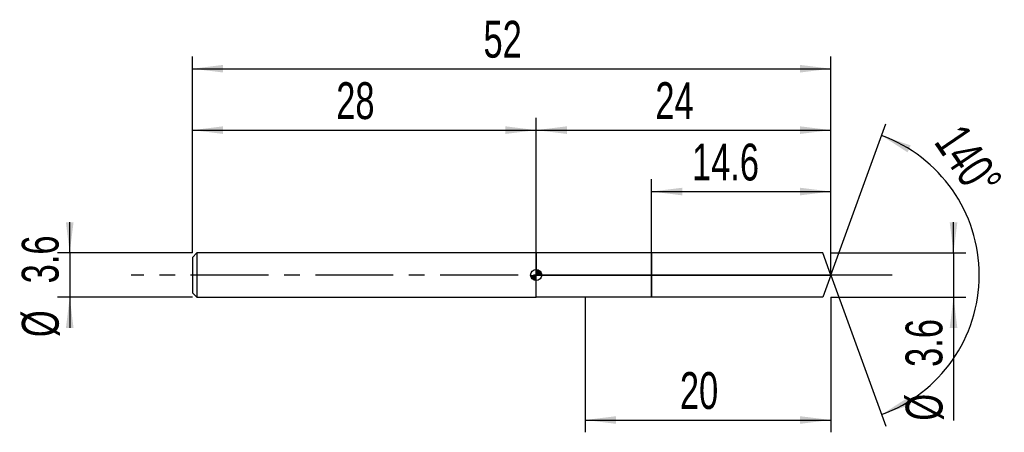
# Model space of a CAD drawing. Extents: x -14.1 to 66.1, y -12.8 to 20.8.
import ezdxf
from ezdxf.enums import TextEntityAlignment as Align

# ---------------------------------------------------------------- set-up
doc = ezdxf.new("R2010")
doc.units = 0
doc.linetypes.add('CENTER', pattern=[10.16, 6.35, -1.27, 1.27, -1.27])
doc.layers.get('0').update_dxf_attribs({"linetype": 'CONTINUOUS'})
for name, color, linetype in [('1', 4, 'CONTINUOUS'), ('2', 7, 'CONTINUOUS'), ('4', 2, 'CENTER'), ('CUT', 1, 'CONTINUOUS'), ('NOCUT', 7, 'CONTINUOUS'), ('SK1', 4, 'CONTINUOUS'), ('SK2', 7, 'CONTINUOUS'), ('SK4', 2, 'CENTER')]:
    doc.layers.add(name, color=color, linetype=linetype)
doc.dimstyles.new('SLDDIMSTYLE0', dxfattribs={"dimtxt": 3, "dimasz": 2.5, "dimexe": 0, "dimexo": 0.0625, "dimgap": 0.75, "dimtad": 1, "dimrnd": 1e-09, "dimzin": 12, "dimsah": 1, "dimcen": 0.09, "dimazin": 3, "dimtfac": 1, "dimtofl": 0, "dimtmove": 0, "dimatfit": 3})
doc.dimstyles.new('SLDDIMSTYLE1', dxfattribs={"dimtxt": 3, "dimasz": 2.5, "dimexe": 0, "dimexo": 0.0625, "dimgap": 0.75, "dimtad": 1, "dimrnd": 1e-09, "dimzin": 12, "dimsah": 1, "dimcen": 0.09, "dimazin": 3, "dimtfac": 1, "dimtmove": 0, "dimatfit": 3})
doc.dimstyles.new('SLDDIMSTYLE2', dxfattribs={"dimtxt": 3, "dimasz": 2.5, "dimexe": 0, "dimexo": 0.0625, "dimgap": 0.75, "dimtad": 1, "dimzin": 12, "dimsah": 1, "dimcen": 0.09, "dimazin": 3, "dimtfac": 1, "dimtofl": 0, "dimtmove": 0, "dimatfit": 3})

# ---------------------------------------------------------------- blocks, each defined once
blk = doc.blocks.new('_D')
at = {"layer": '2'}
for p, q in [((32, -1.8), (32, -12.8)), ((52, -1.8), (52, -12.8)), ((32, -11.8), (52, -11.8))]:
    blk.add_line(p, q, dxfattribs=at)
for points in [[(32, -11.8), (34.5, -12.11), (34.5, -11.49)], [(52, -11.8), (49.5, -11.49), (49.5, -12.11)]]:
    blk.add_solid(points, dxfattribs=at)
at = {"layer": '2', "width": 0.7}
blk.add_text('20', height=3, dxfattribs=at).set_placement((39.708, -11.8), align=Align.BOTTOM_LEFT)
blk = doc.blocks.new('_D_1')
at = {"layer": '2'}
for p, q in [((62, 1.8), (62, 4.3)), ((52, 1.8), (63, 1.8)), ((62, 1.8), (62, -1.8)), ((52, -1.8), (63, -1.8)), ((62, -1.8), (62, -11.852))]:
    blk.add_line(p, q, dxfattribs=at)
for points in [[(62, 1.8), (62.31, 4.3), (61.69, 4.3)], [(62, -1.8), (61.69, -4.3), (62.31, -4.3)]]:
    blk.add_solid(points, dxfattribs=at)
at = {"layer": '2', "width": 0.7}
for s, p in [('3.6', (61.992, -7.478)), ('%%c', (62, -11.852))]:
    blk.add_text(s, height=3, rotation=90, dxfattribs=at).set_placement(p, align=Align.BOTTOM_LEFT)
blk = doc.blocks.new('_D_2')
at = {"layer": '2'}
for p, q in [((37.4, 1.8), (37.4, 7.8)), ((52, 1.8), (52, 7.8)), ((37.4, 6.8), (52, 6.8))]:
    blk.add_line(p, q, dxfattribs=at)
for points in [[(37.4, 6.8), (39.9, 6.49), (39.9, 7.11)], [(52, 6.8), (49.5, 7.11), (49.5, 6.49)]]:
    blk.add_solid(points, dxfattribs=at)
at = {"layer": '2', "width": 0.7}
blk.add_text('14.6', height=3, dxfattribs=at).set_placement((40.69, 6.8), align=Align.BOTTOM_LEFT)
blk = doc.blocks.new('_D_3')
at = {"layer": '2'}
for q in [(56.477, 12.304), (56.477, -12.304)]:
    blk.add_line((52, 0), q, dxfattribs=at)
blk.add_arc((52, 0), 12.093, 289.99588, 70.00412, dxfattribs=at)
for points in [[(56.135, 11.364), (58.25, 9.995), (58.52, 10.553)], [(56.135, -11.364), (58.52, -10.553), (58.25, -9.995)]]:
    blk.add_solid(points, dxfattribs=at)
at = {"layer": '2', "width": 0.7}
blk.add_text('140°', height=3, rotation=-55.7843, dxfattribs=at).set_placement((59.603, 10.325), align=Align.BOTTOM_LEFT)
blk = doc.blocks.new('_D_4')
at = {"layer": 'SK2'}
for p, q in [((0, 1.8), (0, 17.8)), ((52, 1.8), (52, 17.8)), ((0, 16.8), (52, 16.8))]:
    blk.add_line(p, q, dxfattribs=at)
for points in [[(0, 16.8), (2.5, 16.49), (2.5, 17.11)], [(52, 16.8), (49.5, 17.11), (49.5, 16.49)]]:
    blk.add_solid(points, dxfattribs=at)
at = {"layer": 'SK2', "width": 0.7}
blk.add_text('52', height=3, dxfattribs=at).set_placement((23.708, 16.8), align=Align.BOTTOM_LEFT)
blk = doc.blocks.new('_D_5')
at = {"layer": 'SK2'}
for p, q in [((0, 1.8), (0, 12.8)), ((28, 1.8), (28, 12.8)), ((0, 11.8), (28, 11.8))]:
    blk.add_line(p, q, dxfattribs=at)
for points in [[(0, 11.8), (2.5, 11.49), (2.5, 12.11)], [(28, 11.8), (25.5, 12.11), (25.5, 11.49)]]:
    blk.add_solid(points, dxfattribs=at)
at = {"layer": 'SK2', "width": 0.7}
blk.add_text('28', height=3, dxfattribs=at).set_placement((11.708, 11.8), align=Align.BOTTOM_LEFT)
blk = doc.blocks.new('_D_6')
at = {"layer": 'SK2'}
for p, q in [((28, 0), (28, 12.8)), ((52, 0), (52, 12.8)), ((28, 11.8), (52, 11.8))]:
    blk.add_line(p, q, dxfattribs=at)
for points in [[(28, 11.8), (30.5, 11.49), (30.5, 12.11)], [(52, 11.8), (49.5, 12.11), (49.5, 11.49)]]:
    blk.add_solid(points, dxfattribs=at)
at = {"layer": 'SK2', "width": 0.7}
blk.add_text('24', height=3, dxfattribs=at).set_placement((37.708, 11.8), align=Align.BOTTOM_LEFT)
blk = doc.blocks.new('_D_7')
at = {"layer": 'SK2'}
for p, q in [((-10, 1.8), (-10, 4.3)), ((0, 1.8), (-11, 1.8)), ((-10, 1.8), (-10, -1.8)), ((0, -1.8), (-11, -1.8)), ((-10, -1.8), (-10, -4.3))]:
    blk.add_line(p, q, dxfattribs=at)
for points in [[(-10, 1.8), (-9.69, 4.3), (-10.31, 4.3)], [(-10, -1.8), (-10.31, -4.3), (-9.69, -4.3)]]:
    blk.add_solid(points, dxfattribs=at)
at = {"layer": 'SK2', "width": 0.7}
for s, p in [('3.6', (-10.008, -0.678)), ('%%c', (-10, -5.052))]:
    blk.add_text(s, height=3, rotation=90, dxfattribs=at).set_placement(p, align=Align.BOTTOM_LEFT)
blk = doc.blocks.new('*U10')
at = {"color": 0, "linetype": 'CONTINUOUS'}
for points in [[(0, 0), (0, 0.45), (0.088, 0)], [(0.088, 0), (0, 0.45), (0.088, 0.441)], [(0.088, 0), (0.088, 0.441), (0.172, 0)], [(0.172, 0), (0.088, 0.441), (0.172, 0.416)], [(0.172, 0), (0.172, 0.416), (0.25, 0)], [(0.25, 0), (0.172, 0.416), (0.25, 0.374)], [(0.25, 0), (0.25, 0.374), (0.318, 0)], [(0.318, 0), (0.25, 0.374), (0.318, 0.318)], [(0.318, 0), (0.318, 0.318), (0.374, 0)], [(0.374, 0), (0.318, 0.318), (0.374, 0.25)], [(0.374, 0), (0.374, 0.25), (0.416, 0)], [(0.416, 0), (0.374, 0.25), (0.416, 0.172)], [(0.416, 0), (0.416, 0.172), (0.441, 0)], [(0.441, 0), (0.416, 0.172), (0.441, 0.088)], [(0.441, 0), (0.441, 0.088), (0.45, 0)]]:
    blk.add_solid(points, dxfattribs=at)
blk = doc.blocks.new('*U11')
at = {"color": 0, "linetype": 'CONTINUOUS'}
for points in [[(-0.443, -0.078), (-0.45, 0), (-0.443, 0)], [(-0.443, -0.078), (-0.443, 0), (-0.423, -0.154)], [(-0.423, -0.154), (-0.443, 0), (-0.423, 0)], [(-0.423, -0.154), (-0.423, 0), (-0.39, -0.225)], [(-0.39, -0.225), (-0.423, 0), (-0.39, 0)], [(-0.39, -0.225), (-0.39, 0), (-0.345, -0.289)], [(-0.345, -0.289), (-0.39, 0), (-0.345, 0)], [(-0.345, -0.289), (-0.345, 0), (-0.289, -0.345)], [(-0.289, -0.345), (-0.345, 0), (-0.289, 0)], [(-0.289, -0.345), (-0.289, 0), (-0.225, -0.39)], [(-0.225, -0.39), (-0.289, 0), (-0.225, 0)], [(-0.225, -0.39), (-0.225, 0), (-0.154, -0.423)], [(-0.154, -0.423), (-0.225, 0), (-0.154, 0)], [(-0.154, -0.423), (-0.154, 0), (-0.078, -0.443)], [(-0.078, -0.443), (-0.154, 0), (-0.078, 0)], [(-0.078, -0.443), (-0.078, 0), (0, -0.45)], [(0, -0.45), (-0.078, 0), (0, 0)]]:
    blk.add_solid(points, dxfattribs=at)
blk = doc.blocks.new('SW_DOWELSYMBOL_0')
at = {"layer": 'SK1', "color": 0}
blk.add_circle((0, 0), 0.45, dxfattribs=at)
at = {"color": 0, "linetype": 'CONTINUOUS'}
for name in ['*U11', '*U10']:
    blk.add_blockref(name, (0, 0), dxfattribs=at)

msp = doc.modelspace()

# ---------------------------------------------------------------- linework, layer by layer
at = {"layer": '1'}
for p, q in [((32, 1.8), (28, 1.8)), ((28, 1.8), (28, 0)), ((37.4, 1.8), (32, 1.8)), ((51.345, 1.8), (37.4, 1.8)), ((37.4, 1.8), (37.4, 0)), ((37.4, 0), (37.4, 1.8)), ((52, 0), (51.345, 1.8)), ((28, -1.8), (28, 0)), ((37.4, -1.8), (37.4, 0)), ((37.4, 0), (37.4, -1.8)), ((52, 0), (51.345, -1.8)), ((32, -1.8), (28, -1.8)), ((37.4, -1.8), (32, -1.8)), ((51.345, -1.8), (37.4, -1.8))]:
    msp.add_line(p, q, dxfattribs=at)
at = {"layer": '4'}
msp.add_line((52, 0), (28, 0), dxfattribs=at)
at = {"layer": 'CUT'}
for p, q in [((51.345, 1.8), (37.4, 1.8)), ((37.4, 1.8), (37.4, 0)), ((52, 0), (51.345, 1.8)), ((37.4, 0), (52, 0))]:
    msp.add_line(p, q, dxfattribs=at)
at = {"layer": 'NOCUT'}
for p, q in [((32, 1.8), (28, 1.8)), ((28, 1.8), (28, 0)), ((37.4, 1.8), (32, 1.8)), ((37.4, 0), (37.4, 1.8)), ((28, 0), (37.4, 0))]:
    msp.add_line(p, q, dxfattribs=at)
at = {"layer": 'SK1'}
for p, q in [((0.36, 1.8), (0, 1.44)), ((28, 1.8), (0.36, 1.8)), ((0.36, 1.8), (0.36, -1.8)), ((0, 1.44), (0, 0)), ((0, 0), (0, -1.44)), ((0, -1.44), (0.36, -1.8)), ((0.36, -1.8), (28, -1.8))]:
    msp.add_line(p, q, dxfattribs=at)
msp.add_circle((28, 0), 0.45, dxfattribs=at)
at = {"layer": 'SK4'}
msp.add_line((57, 0), (-5, 0), dxfattribs=at)

# ---------------------------------------------------------------- block references
at = {"layer": 'SK1'}
msp.add_blockref('SW_DOWELSYMBOL_0', (28, 0), dxfattribs=at)

# ---------------------------------------------------------------- texts
at = {"layer": 'SK2', "width": 0.7}
msp.add_text('AP1', height=0.05, dxfattribs=at).set_placement((28, -0.018), align=Align.BOTTOM_LEFT)

# ---------------------------------------------------------------- dimensions: what is measured, and where the dimension line sits
at = {"layer": '2'}
dim = msp.add_angular_dim_2l(base=(64.093, 0), line1=((52, 0), (51.345, 1.8)), line2=((51.345, -1.8), (52, 0)), dimstyle='SLDDIMSTYLE2', dxfattribs=at)
dim.commit()
dim.dimension.update_dxf_attribs({"geometry": '_D_3', "text_midpoint": (62, 6.8), "dimtype": 162})
for base, p1, p2, picture, middle in [((52, 6.8), (37.4, 1.8), (52, 1.8), '_D_2', (44.7, 6.8)), ((52, -11.8), (32, -1.8), (52, -1.8), '_D', (42, -11.8))]:
    dim = msp.add_linear_dim(base=base, p1=p1, p2=p2, dimstyle='SLDDIMSTYLE0', dxfattribs=at)
    dim.commit()
    dim.dimension.update_dxf_attribs({"geometry": picture, "text_midpoint": middle, "dimtype": 160})
dim = msp.add_linear_dim(base=(62, -1.8), p1=(52, 1.8), p2=(52, -1.8), angle=90, text='%%c<>', dimstyle='SLDDIMSTYLE1', dxfattribs=at)
dim.commit()
dim.dimension.update_dxf_attribs({"geometry": '_D_1', "text_midpoint": (62, -6.8), "dimtype": 160})
at = {"layer": 'SK2'}
for base, p1, p2, picture, middle in [((52, 16.8), (0, 1.8), (52, 1.8), '_D_4', (26, 16.8)), ((28, 11.8), (0, 1.8), (28, 1.8), '_D_5', (14, 11.8)), ((52, 11.8), (28, 0), (52, 0), '_D_6', (40, 11.8))]:
    dim = msp.add_linear_dim(base=base, p1=p1, p2=p2, dimstyle='SLDDIMSTYLE0', dxfattribs=at)
    dim.commit()
    dim.dimension.update_dxf_attribs({"geometry": picture, "text_midpoint": middle, "dimtype": 160})
dim = msp.add_linear_dim(base=(-10, -1.8), p1=(0, 1.8), p2=(0, -1.8), angle=90, text='%%c<>', dimstyle='SLDDIMSTYLE1', dxfattribs=at)
dim.commit()
dim.dimension.update_dxf_attribs({"geometry": '_D_7', "text_midpoint": (-10, 0), "dimtype": 160})

doc.saveas('drawing.dxf')
